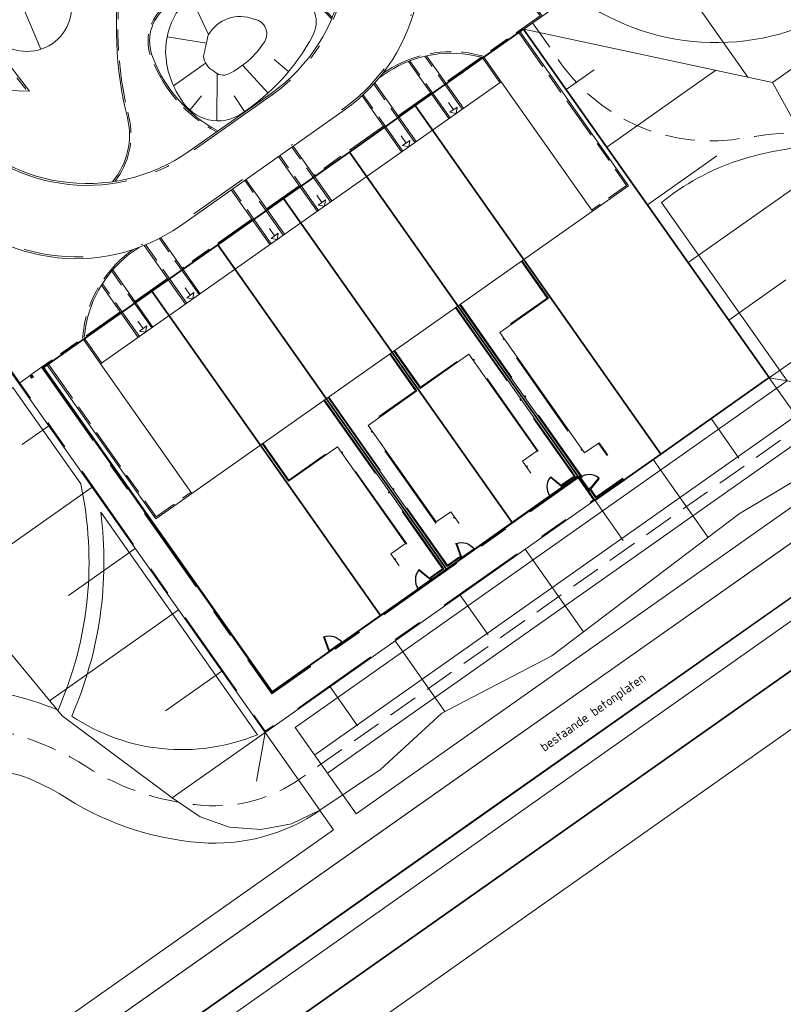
# Model space of a CAD drawing. Header units: metres. Extents: x 150385 to 171486, y 478588 to 485023.
# Tile 159 of 256: x 151280 to 151331, y 483848 to 483914. Entities that reach past the tile are written whole.
import ezdxf
from ezdxf.lldxf.tags import DXFTag

# ---------------------------------------------------------------- set-up
doc = ezdxf.new("R2010")
doc.units = ezdxf.units.M
for name, pattern in [('ACAD_ISO10W100', [18, 12, -3, 0, -3]), ('Dash', [6.35, 3.175, -3.175]), ('KAD', [12, 5, -1, 2, -1, 2, -1]), ('Stippelfijn', [3, 2, -1]), ('VH-GELEIDEBAND', [6, 2, -2, 0, -2]), ('VH-OPSLUITBAND_100X200', [16, 8, -2, 4, -2]), ('VH-OPSLUITBAND_120X250', [26, 16, -4, 2, -4]), ('VH-OPSLUITBAND_60X200', [12, 6, -2, 2, -2])]:
    doc.linetypes.add(name, pattern=pattern)
for name, color, linetype, lineweight in [('B-ME-VH-VERHARDING_GESLOTEN-G', 7, 'Continuous', 0), ('B-WE-VH-VERHARDING_BEDRIJFSVLOERPLAAT_BETON-T25', 7, 'Continuous', 18), ('N-PV-OG-BEBOUWING_ENTREE-S', 7, 'Continuous', 18), ('N-PV-OG-KADASTRAAL_BEBOUWING-G', 7, 'Continuous', 35), ('N-WE-IE-MEUBILAIR_WEGMEUBILAIR_PAAL_OBJECT-S', 7, 'Continuous', 25), ('N-WE-IE-TERREINAFSCHEIDING_POORT-S', 5, 'Continuous', 25), ('N-WE-VH-KANTOPSLUITING_ACHTERKANTBAND-G', 7, 'Continuous', 5), ('N-WE-VH-KANTOPSLUITING_ACHTERKANTBAND-TERRAS-G', 7, 'Continuous', 5), ('N-WE-VH-KANTOPSLUITING_GELEIDEBAND-ANTRACIET_40_120X250-G', 7, 'VH-GELEIDEBAND', 35), ('N-WE-VH-KANTOPSLUITING_OPSLUITBAND-ANTRACIET_100X200-G', 7, 'VH-OPSLUITBAND_100X200', 35), ('N-WE-VH-KANTOPSLUITING_OPSLUITBAND-ANTRACIET_120X250-G', 7, 'VH-OPSLUITBAND_120X250', 35), ('N-WE-VH-KANTOPSLUITING_OPSLUITBAND-ANTRACIET_60X200-G', 7, 'ACAD_ISO10W100', 35), ('N-WE-VH-KANTOPSLUITING_OPSLUITBAND_60X200-G', 7, 'VH-OPSLUITBAND_60X200', 35), ('N-WE-VH-MATERIAALGRENS-G', 7, 'Continuous', 9), ('N-XX-KG-GRENS_PERCEEL-G', 252, 'KAD', 15), ('TOP-L-topo objecten vlak', 7, 'Continuous', 0)]:
    doc.layers.add(name, color=color, linetype=linetype, lineweight=lineweight)
for name, color, linetype, lineweight, true_color in [('B-WE-KG-GRENS_PERCEEL-GV', 150, 'KG-PERCEEL', 30, 0x007fff), ('N-GV-GR-ERFAFSCHEIDING_RASTERHEKWERK_HEDERA-G', 7, 'GR-HAAG1', 35, 0x3c602f), ('N-GV-GR-WANDELROUTE-G', 7, 'Stippelfijn', 50, 0xd2a62d), ('N-GV-GW-TALUDARCERING-G', 7, 'Continuous', 15, 0x738c74), ('N-WA-GW-TALUDARCERING_KORT-G', 7, 'Continuous', 15, 0x898989), ('N-WE-GW-GRONDWERKLIJN-G', 7, 'Continuous', 30, 0x4d4d4d)]:
    doc.layers.add(name, color=color, linetype=linetype, lineweight=lineweight, true_color=true_color)
doc.styles.add('NLCS-ISO-ANNOTATIEF-T25', font='NLCS-ISO.ttf', dxfattribs={"height": 2.5})
doc.styles.get("Standard").update_dxf_attribs({"font": 'NLCS-ISO.ttf'})
doc.linetypes.add('GR-HAAG1', pattern='A,6,[176,NLCS.SHX,S=0.125,R=0,X=0,Y=0],-2', length=8)
tags = doc.linetypes.add('KG-PERCEEL', pattern='A,5.5,-2,["P",Standard,S=1.8,R=0,X=-0.5,Y=-0.9],-2,5.5,-2,[5,NLCS.shx,S=0.75,R=0,X=0,Y=0],-2', length=19).pattern_tags.tags
tags[6] = DXFTag(74, 10)

# ---------------------------------------------------------------- blocks, each defined once
blk = doc.blocks.new('A$C89842213')
at = {"color": 251, "linetype": 'Dash', "true_color": 0x636466}
for p, q in [((1.057, 0.082), (0.819, 0.97)), ((0.858, 0.981), (1.096, 0.092))]:
    blk.add_line(p, q, dxfattribs=at)
at = {"color": 251, "true_color": 0x636466}
for p, q in [((0.09, 0.02), (1.01, 0.02)), ((1.01, -0.02), (0.09, -0.02))]:
    blk.add_line(p, q, dxfattribs=at)
for points in [[(0.809, 1.009), (0.819, 0.97), (0.858, 0.981), (0.847, 1.019)], [(0.05, -0.02), (0.09, -0.02), (0.09, 0.02), (0.05, 0.02)], [(1.01, -0.02), (1.05, -0.02), (1.05, 0.02), (1.01, 0.02)], [(1.057, 0.082), (1.068, 0.043), (1.106, 0.053), (1.096, 0.092)]]:
    blk.add_lwpolyline(points, close=True, dxfattribs=at)
for centre in [(0, 0), (1.1, 0)]:
    blk.add_circle(centre, 0.03, dxfattribs=at)
blk.add_arc((1.096, 0.003), 1.046, 105.9562, 179.06766, dxfattribs=at)

msp = doc.modelspace()

# ---------------------------------------------------------------- hatches: boundary and pattern name
at = {"layer": 'N-WE-IE-MEUBILAIR_WEGMEUBILAIR_PAAL_OBJECT-S', "lineweight": 5}
h = msp.add_hatch(color=7, dxfattribs=at)
h.dxf.hatch_style = 1
h.paths.add_polyline_path([(151280.645, 483889.895), (151280.562, 483890.013), (151280.684, 483890.1), (151280.768, 483889.981)])

# ---------------------------------------------------------------- linework, layer by layer
at = {"layer": 'B-ME-VH-VERHARDING_GESLOTEN-G', "color": 7, "lineweight": 5}
msp.add_lwpolyline([(151477.19, 483977.687), (151475.356, 483976.394), (151435.003, 483947.992), (151394.558, 483919.548), (151352.481, 483889.879), (151312.464, 483861.757), (151271.558, 483832.942), (151247.293, 483815.827), (151240.998, 483811.397), (151237.741, 483809.105), (151236.041, 483811.473), (151244.268, 483817.301), (151270.47, 483835.82), (151310.859, 483864.261), (151350.847, 483892.387), (151392.788, 483921.94), (151433.529, 483950.592), (151475.406, 483980.092), (151475.466, 483980.134)], close=True, dxfattribs=at)
at = {"layer": 'B-WE-KG-GRENS_PERCEEL-GV', "flags": 128}
for points in [[(151023.58, 483949.937), (151031.081, 483939.394), (151070.93, 483883.39), (151117.106, 483820.038), (151176.209, 483863.284), (151187.951, 483871.876), (151235.828, 483802.847), (151484.738, 483978.189), (151467.811, 484002.217), (151466.421, 484004.119), (151464.967, 484005.971), (151463.449, 484007.772), (151461.871, 484009.52), (151460.232, 484011.212), (151458.537, 484012.847), (151456.786, 484014.422), (151454.982, 484015.936), (151453.126, 484017.387), (151451.222, 484018.773), (151449.271, 484020.092), (151447.276, 484021.343), (151445.239, 484022.525), (151443.162, 484023.636), (151472.167, 484107.165), (151472.536, 484108.289), (151472.867, 484109.425), (151473.159, 484110.571), (151473.413, 484111.727), (151473.627, 484112.89), (151473.802, 484114.06), (151473.937, 484115.236), (151474.032, 484116.415), (151474.088, 484117.597), (151474.103, 484118.78), (151474.079, 484119.963), (151474.014, 484121.144), (151473.91, 484122.323), (151473.766, 484123.497), (151473.582, 484124.666), (151473.359, 484125.828), (151473.096, 484126.981), (151472.795, 484128.125), (151472.456, 484129.259), (151472.078, 484130.38), (151476.375, 484131.477), (151508.707, 484224.586), (151505.566, 484229.043), (151433.516, 484180.38), (151428.274, 484188.181), (151422.821, 484196.282), (151417.361, 484204.379), (151411.896, 484212.471), (151410.351, 484214.754), (151394.477, 484203.885), (151313.658, 484148.55), (151216.966, 484082.346), (151144.402, 484032.662), (151120.273, 484016.141)], [(151023.58, 483949.937), (151070.93, 483883.39), (151117.106, 483820.038), (151187.951, 483871.876), (151235.828, 483802.847), (151484.738, 483978.189), (151467.811, 484002.217), (151466.421, 484004.119), (151464.967, 484005.971), (151463.449, 484007.772), (151461.871, 484009.52), (151460.232, 484011.212), (151458.537, 484012.847), (151456.786, 484014.422), (151454.982, 484015.936), (151453.126, 484017.387), (151451.222, 484018.773), (151449.271, 484020.092), (151447.276, 484021.343), (151445.239, 484022.525), (151443.162, 484023.636), (151472.167, 484107.165), (151472.536, 484108.289), (151472.867, 484109.425), (151473.159, 484110.571), (151473.413, 484111.727), (151473.627, 484112.89), (151473.802, 484114.06), (151473.937, 484115.236), (151474.032, 484116.415), (151474.088, 484117.597), (151474.103, 484118.78), (151474.079, 484119.963), (151474.014, 484121.144), (151473.91, 484122.323), (151473.766, 484123.497), (151473.582, 484124.666), (151473.359, 484125.828), (151473.096, 484126.981), (151472.795, 484128.125), (151472.456, 484129.259), (151472.078, 484130.38), (151476.375, 484131.477), (151508.707, 484224.586), (151505.566, 484229.043), (151433.516, 484180.38), (151428.274, 484188.181), (151422.821, 484196.282), (151417.361, 484204.379), (151411.896, 484212.471), (151410.351, 484214.754), (151394.477, 484203.885), (151313.658, 484148.55), (151216.966, 484082.346), (151120.273, 484016.141)], [(151023.58, 483949.937), (151031.081, 483939.394), (151070.93, 483883.39), (151117.106, 483820.038), (151176.209, 483863.284), (151187.951, 483871.876), (151235.828, 483802.847), (151484.738, 483978.189), (151467.811, 484002.217), (151466.421, 484004.119), (151464.967, 484005.971), (151463.449, 484007.772), (151461.871, 484009.52), (151460.232, 484011.212), (151458.537, 484012.847), (151456.786, 484014.422), (151454.982, 484015.936), (151453.126, 484017.387), (151451.222, 484018.773), (151449.271, 484020.092), (151447.276, 484021.343), (151445.239, 484022.525), (151443.162, 484023.636), (151472.167, 484107.165), (151472.536, 484108.289), (151472.867, 484109.425), (151473.159, 484110.571), (151473.413, 484111.727), (151473.627, 484112.89), (151473.802, 484114.06), (151473.937, 484115.236), (151474.032, 484116.415), (151474.088, 484117.597), (151474.103, 484118.78), (151474.079, 484119.963), (151474.014, 484121.144), (151473.91, 484122.323), (151473.766, 484123.497), (151473.582, 484124.666), (151473.359, 484125.828), (151473.096, 484126.981), (151472.795, 484128.125), (151472.456, 484129.259), (151472.078, 484130.38), (151476.375, 484131.477), (151508.707, 484224.586), (151505.566, 484229.043), (151433.516, 484180.38), (151428.274, 484188.181), (151422.821, 484196.282), (151417.361, 484204.379), (151411.896, 484212.471), (151410.351, 484214.754), (151394.477, 484203.885), (151313.658, 484148.55), (151216.966, 484082.346), (151144.402, 484032.662), (151120.273, 484016.141)], [(151023.58, 483949.937), (151031.081, 483939.394), (151070.93, 483883.39), (151117.106, 483820.038), (151176.209, 483863.284), (151187.951, 483871.876), (151235.828, 483802.847), (151484.738, 483978.189), (151467.811, 484002.217), (151466.421, 484004.119), (151464.967, 484005.971), (151463.449, 484007.772), (151461.871, 484009.52), (151460.232, 484011.212), (151458.537, 484012.847), (151456.786, 484014.422), (151454.982, 484015.936), (151453.126, 484017.387), (151451.222, 484018.773), (151449.271, 484020.092), (151447.276, 484021.343), (151445.239, 484022.525), (151443.162, 484023.636), (151472.167, 484107.165), (151472.536, 484108.289), (151472.867, 484109.425), (151473.159, 484110.571), (151473.413, 484111.727), (151473.627, 484112.89), (151473.802, 484114.06), (151473.937, 484115.236), (151474.032, 484116.415), (151474.088, 484117.597), (151474.103, 484118.78), (151474.079, 484119.963), (151474.014, 484121.144), (151473.91, 484122.323), (151473.766, 484123.497), (151473.582, 484124.666), (151473.359, 484125.828), (151473.096, 484126.981), (151472.795, 484128.125), (151472.456, 484129.259), (151472.078, 484130.38), (151476.375, 484131.477), (151508.707, 484224.586), (151505.566, 484229.043), (151433.516, 484180.38), (151428.274, 484188.181), (151422.821, 484196.282), (151417.361, 484204.379), (151411.896, 484212.471), (151410.351, 484214.754), (151394.477, 484203.885), (151313.658, 484148.55), (151216.966, 484082.346), (151144.402, 484032.662), (151120.273, 484016.141)], [(151023.58, 483949.937), (151070.93, 483883.39), (151117.106, 483820.038), (151187.951, 483871.876), (151235.828, 483802.847), (151484.738, 483978.189), (151467.811, 484002.217), (151466.421, 484004.119), (151464.967, 484005.971), (151463.449, 484007.772), (151461.871, 484009.52), (151460.232, 484011.212), (151458.537, 484012.847), (151456.786, 484014.422), (151454.982, 484015.936), (151453.126, 484017.387), (151451.222, 484018.773), (151449.271, 484020.092), (151447.276, 484021.343), (151445.239, 484022.525), (151443.162, 484023.636), (151472.167, 484107.165), (151472.536, 484108.289), (151472.867, 484109.425), (151473.159, 484110.571), (151473.413, 484111.727), (151473.627, 484112.89), (151473.802, 484114.06), (151473.937, 484115.236), (151474.032, 484116.415), (151474.088, 484117.597), (151474.103, 484118.78), (151474.079, 484119.963), (151474.014, 484121.144), (151473.91, 484122.323), (151473.766, 484123.497), (151473.582, 484124.666), (151473.359, 484125.828), (151473.096, 484126.981), (151472.795, 484128.125), (151472.456, 484129.259), (151472.078, 484130.38), (151476.375, 484131.477), (151508.707, 484224.586), (151505.566, 484229.043), (151433.516, 484180.38), (151428.274, 484188.181), (151422.821, 484196.282), (151417.361, 484204.379), (151411.896, 484212.471), (151410.351, 484214.754), (151394.477, 484203.885), (151313.658, 484148.55), (151216.966, 484082.346), (151120.273, 484016.141)], [(151762.502, 484173.857), (151484.738, 483978.189), (151235.828, 483802.847), (151166.849, 483754.255), (151170.035, 483749.705), (151175.95, 483740.595), (151178.105, 483737.24), (151181.745, 483731.94), (151253.25, 483635.98), (151316.71, 483553.08), (151907.361, 483968.296), (151926.454, 483981.718), (151781.584, 484187.298)], [(151762.502, 484173.857), (151484.738, 483978.189), (151235.828, 483802.847), (151166.849, 483754.255), (151170.035, 483749.705), (151175.95, 483740.595), (151178.105, 483737.24), (151181.745, 483731.94), (151253.25, 483635.98), (151316.71, 483553.08), (151907.361, 483968.296), (151926.454, 483981.718), (151781.584, 484187.298)], [(151762.502, 484173.857), (151484.738, 483978.189), (151235.828, 483802.847), (151166.849, 483754.255), (151170.035, 483749.705), (151175.95, 483740.595), (151178.105, 483737.24), (151181.745, 483731.94), (151253.25, 483635.98), (151316.71, 483553.08), (151907.361, 483968.296), (151926.454, 483981.718), (151781.584, 484187.298)], [(151762.502, 484173.857), (151484.738, 483978.189), (151235.828, 483802.847), (151166.849, 483754.255), (151170.035, 483749.705), (151175.95, 483740.595), (151178.105, 483737.24), (151181.745, 483731.94), (151253.25, 483635.98), (151316.71, 483553.08), (151907.361, 483968.296), (151926.454, 483981.718), (151781.584, 484187.298)], [(151762.502, 484173.857), (151484.738, 483978.189), (151235.828, 483802.847), (151166.849, 483754.255), (151170.035, 483749.705), (151175.95, 483740.595), (151178.105, 483737.24), (151181.745, 483731.94), (151253.25, 483635.98), (151316.71, 483553.08), (151907.361, 483968.296), (151926.454, 483981.718), (151781.584, 484187.298)], [(151281.445, 483890.615), (151288.716, 483895.74), (151293.13, 483898.851), (151297.548, 483901.962), (151301.961, 483905.07), (151306.377, 483908.185), (151313.65, 483913.306), (151330.124, 483889.94), (151322.857, 483884.804), (151318.436, 483881.695), (151317.291, 483883.329), (151312.874, 483880.217), (151308.466, 483877.105), (151304.048, 483873.997), (151296.774, 483868.871)], [(151281.445, 483890.615), (151288.716, 483895.74), (151293.13, 483898.851), (151297.548, 483901.962), (151301.961, 483905.07), (151306.377, 483908.185), (151313.65, 483913.306), (151330.124, 483889.94), (151322.857, 483884.804), (151318.436, 483881.695), (151317.291, 483883.329), (151312.874, 483880.217), (151308.466, 483877.105), (151304.048, 483873.997), (151296.774, 483868.871)], [(151281.445, 483890.615), (151288.716, 483895.74), (151293.13, 483898.851), (151297.548, 483901.962), (151301.961, 483905.07), (151306.377, 483908.185), (151313.65, 483913.306), (151330.124, 483889.94), (151322.857, 483884.804), (151318.436, 483881.695), (151317.291, 483883.329), (151312.874, 483880.217), (151308.466, 483877.105), (151304.048, 483873.997), (151296.774, 483868.871)], [(151281.445, 483890.615), (151288.716, 483895.74), (151293.13, 483898.851), (151297.548, 483901.962), (151301.961, 483905.07), (151306.377, 483908.185), (151313.65, 483913.306), (151330.124, 483889.94), (151322.857, 483884.804), (151318.436, 483881.695), (151317.291, 483883.329), (151312.874, 483880.217), (151308.466, 483877.105), (151304.048, 483873.997), (151296.774, 483868.871)], [(151281.445, 483890.615), (151288.716, 483895.74), (151293.13, 483898.851), (151297.548, 483901.962), (151301.961, 483905.07), (151306.377, 483908.185), (151313.65, 483913.306), (151330.124, 483889.94), (151322.857, 483884.804), (151318.436, 483881.695), (151317.291, 483883.329), (151312.874, 483880.217), (151308.466, 483877.105), (151304.048, 483873.997), (151296.774, 483868.871)], [(151322.857, 483884.804), (151330.124, 483889.94), (151313.65, 483913.306), (151306.377, 483908.185)], [(151322.857, 483884.804), (151330.124, 483889.94), (151313.65, 483913.306), (151306.377, 483908.185)], [(151322.857, 483884.804), (151330.124, 483889.94), (151313.65, 483913.306), (151306.377, 483908.185)], [(151322.857, 483884.804), (151330.124, 483889.94), (151313.65, 483913.306), (151306.377, 483908.185)], [(151322.857, 483884.804), (151330.124, 483889.94), (151313.65, 483913.306), (151306.377, 483908.185)], [(151322.857, 483884.804), (151306.377, 483908.185), (151301.961, 483905.07), (151317.291, 483883.329), (151318.436, 483881.695)], [(151322.857, 483884.804), (151306.377, 483908.185), (151301.961, 483905.07), (151317.291, 483883.329), (151318.436, 483881.695)], [(151322.857, 483884.804), (151306.377, 483908.185), (151301.961, 483905.07), (151317.291, 483883.329), (151318.436, 483881.695)], [(151322.857, 483884.804), (151306.377, 483908.185), (151301.961, 483905.07), (151317.291, 483883.329), (151318.436, 483881.695)], [(151322.857, 483884.804), (151306.377, 483908.185), (151301.961, 483905.07), (151317.291, 483883.329), (151318.436, 483881.695)], [(151301.961, 483905.07), (151297.548, 483901.962), (151312.874, 483880.217), (151317.291, 483883.329)], [(151301.961, 483905.07), (151297.548, 483901.962), (151312.874, 483880.217), (151317.291, 483883.329)], [(151301.961, 483905.07), (151297.548, 483901.962), (151312.874, 483880.217), (151317.291, 483883.329)], [(151301.961, 483905.07), (151297.548, 483901.962), (151312.874, 483880.217), (151317.291, 483883.329)], [(151301.961, 483905.07), (151297.548, 483901.962), (151312.874, 483880.217), (151317.291, 483883.329)], [(151297.548, 483901.962), (151293.13, 483898.851), (151308.466, 483877.105), (151312.874, 483880.217)], [(151297.548, 483901.962), (151293.13, 483898.851), (151308.466, 483877.105), (151312.874, 483880.217)], [(151297.548, 483901.962), (151293.13, 483898.851), (151308.466, 483877.105), (151312.874, 483880.217)], [(151297.548, 483901.962), (151293.13, 483898.851), (151308.466, 483877.105), (151312.874, 483880.217)], [(151297.548, 483901.962), (151293.13, 483898.851), (151308.466, 483877.105), (151312.874, 483880.217)], [(151308.466, 483877.105), (151293.13, 483898.851), (151288.716, 483895.74), (151304.048, 483873.997)], [(151308.466, 483877.105), (151293.13, 483898.851), (151288.716, 483895.74), (151304.048, 483873.997)], [(151308.466, 483877.105), (151293.13, 483898.851), (151288.716, 483895.74), (151304.048, 483873.997)], [(151308.466, 483877.105), (151293.13, 483898.851), (151288.716, 483895.74), (151304.048, 483873.997)], [(151308.466, 483877.105), (151293.13, 483898.851), (151288.716, 483895.74), (151304.048, 483873.997)], [(151288.716, 483895.74), (151281.445, 483890.615), (151296.774, 483868.871), (151304.048, 483873.997)], [(151288.716, 483895.74), (151281.445, 483890.615), (151296.774, 483868.871), (151304.048, 483873.997)], [(151288.716, 483895.74), (151281.445, 483890.615), (151296.774, 483868.871), (151304.048, 483873.997)], [(151288.716, 483895.74), (151281.445, 483890.615), (151296.774, 483868.871), (151304.048, 483873.997)], [(151288.716, 483895.74), (151281.445, 483890.615), (151296.774, 483868.871), (151304.048, 483873.997)]]:
    msp.add_lwpolyline(points, close=True, dxfattribs=at)
at = {"layer": 'N-GV-GR-ERFAFSCHEIDING_RASTERHEKWERK_HEDERA-G', "color": 7, "lineweight": 5, "ltscale": 0.5, "flags": 128}
for points in [[(151325.309, 483886.531), (151330.128, 483889.936), (151320.933, 483902.984)], [(151321.705, 483886.438), (151313.658, 483897.857)], [(151309.244, 483894.747), (151317.291, 483883.327)], [(151304.83, 483891.636), (151311.725, 483881.852)], [(151300.415, 483888.525), (151308.462, 483877.106)], [(151296.001, 483885.415), (151302.896, 483875.63)], [(151316.31, 483882.636), (151317.291, 483883.327)], [(151320.405, 483883.075), (151318.439, 483881.698)], [(151288.726, 483880.288), (151296.774, 483868.869), (151300.615, 483871.576)], [(151307.481, 483876.415), (151309.443, 483877.798)]]:
    msp.add_lwpolyline(points, dxfattribs=at)
at = {"layer": 'N-GV-GR-WANDELROUTE-G', "color": 7, "lineweight": 5, "flags": 128}
for points in [[(151197.24, 483878.701), (151197.581, 483878.217, 0.119257), (151199.349, 483876.668, 0.248415), (151216.868, 483876.752, -0.414426), (151235.444, 483871.375, 0.423823), (151263.314, 483863.22, -0.294129), (151283.816, 483864.181, 0.13088), (151292.142, 483861.252, 0.174715), (151298.682, 483863.047), (151334.232, 483888.099, 0.310297), (151338.136, 483900.7, -0.36681), (151348.087, 483921.052, 0.164931), (151363.059, 483934.9, 0.109145), (151364.7, 483942.289, -0.380096), (151374.054, 483952.791, 0.181244), (151402.269, 483967.312, 0.399209), (151397.632, 483986.041, -0.090785), (151381.546, 484005.349, -0.393935), (151387.148, 484023.175, 0.278291), (151395.709, 484035.38, 0.045668), (151396.029, 484040.778, -0.380507), (151401.63, 484048.428, 0.233724), (151436.629, 484067.424, 0.066663), (151439.086, 484072.131), (151441.895, 484079.871, 0.06975), (151443.046, 484085.303), (151443.614, 484093.462, -0.190469), (151449.403, 484110.753, -0.085928), (151452.818, 484113.978), (151454.457, 484115.186)], [(151314.255, 483913.729), (151315.727, 483911.64, 0.311841), (151328.586, 483906.042, -0.045963), (151337.665, 483906.534)]]:
    msp.add_lwpolyline(points, format="xyb", dxfattribs=at)
at = {"layer": 'N-GV-GW-TALUDARCERING-G', "color": 7, "lineweight": 5}
for p, q in [((151278.744, 483917.914), (151281.267, 483911.966)), ((151291.398, 483915.355), (151292.513, 483912.957)), ((151289.728, 483912.792), (151292.365, 483912.365)), ((151290.167, 483909.502), (151292.313, 483911.039)), ((151296.505, 483909.025), (151294.823, 483910.876)), ((151297.887, 483910.469), (151296.926, 483911.269)), ((151293.072, 483907.164), (151293.094, 483910.329)), ((151291.269, 483907.877), (151292.037, 483908.84)), ((151294.936, 483907.788), (151294.223, 483908.833))]:
    msp.add_line(p, q, dxfattribs=at)
at = {"layer": 'N-PV-OG-BEBOUWING_ENTREE-S', "color": 7, "lineweight": 5}
for p, q in [((151308.948, 483907.909), (151308.602, 483908.4)), ((151309.193, 483908.082), (151309.12, 483907.664)), ((151309.12, 483907.664), (151308.702, 483907.737)), ((151305.776, 483905.674), (151305.43, 483906.165)), ((151305.949, 483905.429), (151305.531, 483905.502)), ((151306.021, 483905.847), (151305.949, 483905.429)), ((151300.119, 483901.688), (151299.774, 483902.179)), ((151300.292, 483901.443), (151299.874, 483901.515)), ((151300.365, 483901.861), (151300.292, 483901.443)), ((151296.948, 483899.453), (151296.602, 483899.944)), ((151297.193, 483899.626), (151297.121, 483899.208)), ((151297.121, 483899.208), (151296.703, 483899.28)), ((151291.291, 483895.467), (151290.946, 483895.957)), ((151291.537, 483895.64), (151291.464, 483895.222)), ((151291.464, 483895.222), (151291.046, 483895.294)), ((151288.12, 483893.232), (151287.774, 483893.722)), ((151288.293, 483892.987), (151287.874, 483893.059)), ((151288.365, 483893.405), (151288.293, 483892.987))]:
    msp.add_line(p, q, dxfattribs=at)
at = {"layer": 'N-PV-OG-BEBOUWING_ENTREE-S', "color": 7, "lineweight": 5, "flags": 128}
for points in [[(151308.702, 483907.737), (151309.193, 483908.082)], [(151305.531, 483905.502), (151306.021, 483905.847)], [(151300.365, 483901.861), (151299.874, 483901.515)], [(151297.193, 483899.626), (151296.703, 483899.28)], [(151291.046, 483895.294), (151291.537, 483895.64)], [(151287.874, 483893.059), (151288.365, 483893.405)]]:
    msp.add_lwpolyline(points, dxfattribs=at)
at = {"layer": 'N-PV-OG-KADASTRAAL_BEBOUWING-G', "color": 7, "lineweight": 5}
msp.add_lwpolyline([(151285.276, 483890.861), (151291.399, 483882.172), (151318.26, 483901.1), (151312.136, 483909.79)], close=True, dxfattribs=at)
at = {"layer": 'N-WA-GW-TALUDARCERING_KORT-G', "color": 7, "lineweight": 5}
for p, q in [((151322.187, 483919.319), (151328.687, 483910.095)), ((151316.508, 483909.267), (151318.377, 483910.584)), ((151319.232, 483905.4), (151326.545, 483910.553)), ((151321.956, 483901.534), (151326.605, 483904.81)), ((151324.68, 483897.668), (151333.469, 483903.861)), ((151327.404, 483893.802), (151331.241, 483896.506)), ((151330.128, 483889.936), (151336.695, 483894.563)), ((151330.128, 483889.936), (151333.674, 483889.321)), ((151330.128, 483889.936), (151334.054, 483884.365)), ((151326.232, 483887.19), (151328.095, 483884.546)), ((151281.802, 483886.714), (151280.01, 483885.452)), ((151322.335, 483884.444), (151326.022, 483879.213)), ((151284.702, 483882.599), (151277.534, 483877.549)), ((151318.439, 483881.698), (151320.331, 483879.013)), ((151287.602, 483878.484), (151283.113, 483875.321)), ((151313.75, 483878.438), (151317.655, 483872.898)), ((151309.388, 483875.363), (151311.265, 483872.7)), ((151290.502, 483874.369), (151281.853, 483868.274)), ((151305.026, 483872.288), (151308.372, 483867.541)), ((151293.401, 483870.253), (151289.617, 483867.587)), ((151300.663, 483869.213), (151302.514, 483866.587)), ((151296.301, 483866.138), (151290.078, 483861.753)), ((151296.301, 483866.138), (151295.738, 483862.885)), ((151296.301, 483866.138), (151299.971, 483860.932))]:
    msp.add_line(p, q, dxfattribs=at)
msp.add_polyline3d([(151330.333, 483909.743, 0), (151313.659, 483913.31, 0)], dxfattribs=at)
at = {"layer": 'N-WE-GW-GRONDWERKLIJN-G', "color": 7, "lineweight": 5, "flags": 128}
msp.add_lwpolyline([(151263.011, 483931.249, -0.225842), (151264.542, 483930.467), (151277.954, 483912.991, 0.791715), (151283.279, 483915.389, 0.049523), (151280.73, 483923.912, 0.109593), (151272.767, 483935.356, -0.014427), (151271.734, 483936.364, 0.517541), (151257.913, 483934.234, 0.548184), (151259.647, 483931.342)], format="xyb", close=True, dxfattribs=at)
for points in [[(151339.242, 483931.338), (151313.659, 483913.31), (151330.128, 483889.936), (151318.439, 483881.698), (151318.418, 483881.728), (151296.301, 483866.138), (151278.903, 483890.83), (151255, 483873.986), (151218.009, 483926.475)], [(151336.257, 483913.887), (151330.333, 483909.743), (151333.254, 483904.484)], [(151333.77, 483884.173), (151328.107, 483880.797), (151315.541, 483871.292), (151308.166, 483867.434), (151304.048, 483863.671), (151299.971, 483860.932), (151298.081, 483860.023), (151296.02, 483859.634), (151293.929, 483859.791), (151291.949, 483860.484), (151290.078, 483861.753), (151282.695, 483867.262), (151277.161, 483873.919)]]:
    msp.add_lwpolyline(points, dxfattribs=at)
for points in [[(151294.742, 483907.658, 0.124324), (151299.497, 483912.853, 0.417745), (151298.662, 483915.573, 0.375461), (151290.346, 483914.378, 0.141783), (151289.635, 483911.756, 0.144951), (151290.682, 483908.603, 0.439348), (151294.742, 483907.658)], [(151292.179, 483911.51, 0.263365), (151292.866, 483910.495, 0.315199), (151293.87, 483910.312, 0.127906), (151296.21, 483912.373, 0.578499), (151295.555, 483913.978, 0.376298), (151292.49, 483912.916, 0.004161), (151292.179, 483911.51)]]:
    msp.add_lwpolyline(points, format="xyb", dxfattribs=at)
at = {"layer": 'N-WE-IE-MEUBILAIR_WEGMEUBILAIR_PAAL_OBJECT-S', "color": 7, "lineweight": 5}
msp.add_lwpolyline([(151280.645, 483889.895), (151280.562, 483890.013), (151280.684, 483890.1), (151280.768, 483889.981)], close=True, dxfattribs=at)
at = {"layer": 'N-WE-VH-KANTOPSLUITING_ACHTERKANTBAND-G', "color": 7, "lineweight": 5, "flags": 128}
for points in [[(151218.501, 483978.659), (151249.979, 483933.988), (151274.025, 483902.66, 0.402322), (151290.621, 483900.133), (151301.611, 483907.878, 0.402279), (151304.814, 483924.355), (151289.764, 483947.683, -0.402279), (151290.525, 483951.599), (151292.407, 483952.925, -0.414214), (151293.076, 483952.809), (151295.679, 483949.114), (151314.758, 483962.559), (151312.154, 483966.254, -0.414271), (151312.27, 483966.922), (151313.006, 483967.441, -0.414156), (151313.675, 483967.325), (151316.278, 483963.63), (151331.27, 483974.195), (151328.666, 483977.89, -0.413956), (151328.782, 483978.558), (151328.863, 483978.615, 0.220062), (151332.692, 483985.245)], [(151221.6, 483980.754), (151228.448, 483971.036), (151235.123, 483970.851), (151253.991, 483944.077), (151247.314, 483944.262), (151252.992, 483936.204), (151256.944, 483931.056), (151263.835, 483930.865), (151280.497, 483909.154), (151273.608, 483909.345), (151274.946, 483907.603, 0.402321), (151291.213, 483905.125), (151296.711, 483909, 0.402279), (151299.85, 483925.151), (151298.649, 483927.012), (151292.167, 483927.192), (151281.494, 483943.734), (151287.977, 483943.554), (151286.825, 483945.34), (151276.303, 483960.272), (151269.619, 483960.457), (151254.347, 483982.129)], [(151286.077, 483903.08, 0.238422), (151287.067, 483907.389, -0.101009), (151286.657, 483917.419, -0.553775), (151293.061, 483920.119, 0.234079), (151301.747, 483918.782)], [(151300.74, 483914.032, 0.409015), (151289.695, 483914.809, 0.34311), (151288.792, 483911.364, 0.178397), (151293.098, 483906.508, 0.178397)], [(151303.933, 483910.017, -0.204591), (151309.929, 483911.616), (151310.813, 483911.426)], [(151287.851, 483898.675, 0.205559), (151284.3, 483893.554), (151284.18, 483892.66)]]:
    msp.add_lwpolyline(points, format="xyb", dxfattribs=at)
for points in [[(151308.459, 483909.645), (151314.893, 483914.179), (151311.136, 483919.51)], [(151313.412, 483913.135), (151320.688, 483902.811), (151318.26, 483901.1)], [(151309.611, 483908.01), (151307.138, 483911.519)], [(151312.055, 483909.732), (151310.903, 483911.367)], [(151308.63, 483907.319), (151305.927, 483911.154)], [(151306.439, 483905.775), (151303.667, 483909.709)], [(151305.458, 483905.084), (151302.81, 483908.842)], [(151305.287, 483907.41), (151307.478, 483908.953)], [(151299.631, 483903.423), (151304.306, 483906.718)], [(151300.783, 483901.789), (151298.191, 483905.467)], [(151299.802, 483901.097), (151297.21, 483904.776)], [(151297.611, 483899.554), (151295.019, 483903.232)], [(151296.63, 483898.862), (151294.038, 483902.541)], [(151296.459, 483901.188), (151298.65, 483902.732)], [(151290.802, 483897.202), (151295.478, 483900.497)], [(151291.955, 483895.567), (151289.306, 483899.326)], [(151290.974, 483894.876), (151288.201, 483898.811)], [(151288.783, 483893.332), (151286.082, 483897.165)], [(151287.631, 483894.967), (151289.822, 483896.511)], [(151287.802, 483892.641), (151285.331, 483896.148)], [(151281.419, 483890.589), (151286.65, 483894.276)], [(151285.358, 483890.919), (151284.206, 483892.553)], [(151279.197, 483891.037), (151278.903, 483890.83), (151296.301, 483866.138), (151318.418, 483881.728), (151317.312, 483883.298), (151296.765, 483868.813), (151281.361, 483890.671)], [(151281.696, 483890.785), (151288.972, 483880.461), (151291.399, 483882.172)]]:
    msp.add_lwpolyline(points, dxfattribs=at)
at = {"layer": 'N-WE-VH-KANTOPSLUITING_ACHTERKANTBAND-TERRAS-G', "color": 7, "lineweight": 5, "flags": 128}
for points in [[(151319.302, 483884.745), (151318.715, 483885.579), (151317.734, 483884.887), (151312.042, 483892.963), (151315.311, 483895.266), (151313.548, 483897.768)], [(151309.13, 483894.667), (151317.117, 483883.328), (151316.3, 483882.752), (151316.357, 483882.671)], [(151309.357, 483894.827), (151317.487, 483883.295), (151317.322, 483883.179)], [(151314.127, 483883.545), (151313.568, 483884.339), (151314.549, 483885.03), (151309.983, 483891.512), (151306.714, 483889.208), (151304.951, 483891.709)], [(151309.322, 483880.159), (151308.762, 483880.952), (151307.781, 483880.261), (151303.213, 483886.741), (151306.482, 483889.045), (151304.719, 483891.546)], [(151300.302, 483888.445), (151308.289, 483877.107), (151307.471, 483876.531), (151307.529, 483876.449)], [(151300.529, 483888.605), (151308.52, 483877.27), (151309.337, 483877.846), (151309.395, 483877.764)], [(151305.298, 483877.323), (151304.739, 483878.117), (151305.72, 483878.808), (151301.154, 483885.29), (151297.885, 483882.987), (151296.122, 483885.488)], [(151317.958, 483882.379), (151318.074, 483882.46), (151318.5, 483881.855), (151320.346, 483883.156)]]:
    msp.add_lwpolyline(points, dxfattribs=at)
at = {"layer": 'N-WE-VH-KANTOPSLUITING_GELEIDEBAND-ANTRACIET_40_120X250-G', "color": 7, "lineweight": 5, "ltscale": 2, "flags": 128}
msp.add_lwpolyline([(151192.211, 484040.076), (151191.124, 484039.309), (151200.111, 484026.558), (151203.691, 484029.081, -0.414214), (151204.388, 484028.96), (151205.586, 484027.26, -0.384854), (151204.616, 484019.274, 0.373817), (151202.416, 484003.685), (151218.6, 483978.726), (151250.076, 483934.059), (151274.12, 483902.733, 0.402322), (151290.552, 483900.231), (151301.542, 483907.976, 0.402279), (151304.713, 483924.29), (151289.663, 483947.618, -0.402279), (151290.456, 483951.697), (151292.338, 483953.023, -0.414214), (151293.174, 483952.878), (151295.708, 483949.281), (151314.591, 483962.588), (151312.056, 483966.184, -0.414271), (151312.201, 483967.021), (151312.937, 483967.539, -0.414156), (151313.773, 483967.394), (151316.307, 483963.798), (151331.103, 483974.224), (151328.568, 483977.821, -0.414214), (151328.713, 483978.657), (151328.794, 483978.713, 0.220049), (151332.573, 483985.256), (151333.092, 483990.971)], format="xyb", dxfattribs=at)
at = {"layer": 'N-WE-VH-KANTOPSLUITING_OPSLUITBAND-ANTRACIET_100X200-G', "color": 7, "lineweight": 5, "ltscale": 0.35, "flags": 128}
for points in [[(151286.224, 483903.102, 0.232555), (151287.164, 483907.413, -0.101009), (151286.755, 483917.404, -0.553775), (151293.004, 483920.037, 0.233248), (151301.747, 483918.677)], [(151300.815, 483914.098, 0.408919), (151289.632, 483914.886, 0.342711), (151288.7, 483911.326, 0.178354), (151293.05, 483906.42)], [(151304.185, 483910.329, -0.192004), (151309.947, 483911.714), (151310.924, 483911.505)], [(151287.464, 483898.539, 0.192654), (151284.201, 483893.57), (151284.069, 483892.579)]]:
    msp.add_lwpolyline(points, format="xyb", dxfattribs=at)
for points in [[(151311.052, 483919.456), (151314.753, 483914.203), (151308.401, 483909.726)], [(151313.33, 483913.078), (151320.548, 483902.835), (151318.202, 483901.182)], [(151309.529, 483907.952), (151307.032, 483911.495)], [(151312.136, 483909.79), (151310.984, 483911.424)], [(151308.712, 483907.376), (151306.023, 483911.191)], [(151306.358, 483905.717), (151303.598, 483909.633)], [(151305.54, 483905.141), (151302.884, 483908.91)], [(151307.42, 483909.035), (151305.23, 483907.491)], [(151304.249, 483906.8), (151299.573, 483903.505)], [(151299.884, 483901.155), (151297.291, 483904.833)], [(151300.701, 483901.731), (151298.109, 483905.409)], [(151297.529, 483899.496), (151294.937, 483903.174)], [(151298.592, 483902.814), (151296.401, 483901.27)], [(151296.712, 483898.92), (151294.12, 483902.598)], [(151295.421, 483900.579), (151290.745, 483897.284)], [(151291.055, 483894.934), (151288.296, 483898.85)], [(151291.873, 483895.51), (151289.216, 483899.279)], [(151288.701, 483893.275), (151286.015, 483897.086)], [(151287.884, 483892.699), (151285.389, 483896.239)], [(151289.764, 483896.593), (151287.573, 483895.049)], [(151286.592, 483894.358), (151281.312, 483890.637)], [(151285.276, 483890.861), (151284.124, 483892.496)], [(151281.778, 483890.843), (151288.996, 483880.6), (151291.342, 483882.253)]]:
    msp.add_lwpolyline(points, dxfattribs=at)
at = {"layer": 'N-WE-VH-KANTOPSLUITING_OPSLUITBAND-ANTRACIET_120X250-G', "color": 7, "lineweight": 5, "ltscale": 0.5, "flags": 128}
msp.add_lwpolyline([(151286.924, 483945.408), (151276.366, 483960.39), (151269.683, 483960.575), (151254.583, 483982.002), (151261.266, 483981.817), (151254.457, 483991.48), (151250.283, 483996.93), (151243.399, 483997.121), (151226.961, 484018.585), (151233.846, 484018.394), (151232.65, 484019.957, 0.400703), (151216.276, 484022.516), (151210.724, 484018.659, 0.404901), (151207.502, 484002.275), (151213.995, 484002.095), (151224.564, 483985.795), (151218.071, 483985.975), (151221.5, 483980.687), (151228.384, 483970.918), (151235.06, 483970.732), (151253.755, 483944.204), (151247.078, 483944.389), (151252.896, 483936.133), (151256.884, 483930.938), (151263.774, 483930.746), (151280.248, 483909.281), (151273.36, 483909.472), (151274.851, 483907.53, 0.402321), (151291.282, 483905.027), (151296.78, 483908.901, 0.402279), (151299.951, 483925.216), (151298.716, 483927.13), (151292.233, 483927.31), (151281.719, 483943.608), (151288.201, 483943.428), (151286.924, 483945.408)], format="xyb", dxfattribs=at)
at = {"layer": 'N-WE-VH-KANTOPSLUITING_OPSLUITBAND-ANTRACIET_60X200-G', "color": 7, "lineweight": 5, "ltscale": 0.5, "flags": 128}
for points in [[(151313.499, 483897.733), (151315.227, 483895.281), (151311.958, 483892.977), (151317.719, 483884.804), (151318.7, 483885.495), (151319.253, 483884.711)], [(151309.408, 483894.863), (151317.57, 483883.281), (151317.406, 483883.165)], [(151309.079, 483894.631), (151317.034, 483883.343), (151316.216, 483882.767), (151316.308, 483882.636)], [(151305, 483891.744), (151306.728, 483889.292), (151309.997, 483891.595), (151314.633, 483885.015), (151313.651, 483884.324), (151314.176, 483883.579)], [(151304.67, 483891.512), (151306.398, 483889.059), (151303.129, 483886.756), (151307.767, 483880.177), (151308.748, 483880.869), (151309.273, 483880.124)], [(151300.25, 483888.409), (151308.205, 483877.121), (151307.388, 483876.545), (151307.48, 483876.415)], [(151300.58, 483888.641), (151308.534, 483877.353), (151309.352, 483877.93), (151309.444, 483877.799)], [(151296.171, 483885.522), (151297.9, 483883.07), (151301.169, 483885.374), (151305.804, 483878.794), (151304.823, 483878.103), (151305.347, 483877.358)], [(151320.311, 483883.206), (151318.514, 483881.939), (151318.088, 483882.544), (151317.923, 483882.428)]]:
    msp.add_lwpolyline(points, dxfattribs=at)
at = {"layer": 'N-WE-VH-KANTOPSLUITING_OPSLUITBAND_60X200-G', "color": 7, "lineweight": 5, "flags": 128}
msp.add_lwpolyline([(151281.315, 483890.633), (151296.75, 483868.73), (151317.297, 483883.214), (151318.334, 483881.743), (151296.316, 483866.222), (151278.989, 483890.817), (151279.313, 483891.046)], dxfattribs=at)
at = {"layer": 'N-WE-VH-MATERIAALGRENS-G', "color": 7, "lineweight": 5, "flags": 128}
for points in [[(151221.6, 483980.754), (151228.448, 483971.036), (151235.123, 483970.851), (151253.991, 483944.077), (151247.314, 483944.262), (151252.992, 483936.204), (151256.944, 483931.056), (151263.835, 483930.865), (151280.497, 483909.154), (151273.608, 483909.345), (151274.946, 483907.603, 0.402321), (151291.213, 483905.125), (151296.711, 483909, 0.402279), (151299.85, 483925.151), (151298.649, 483927.012), (151292.167, 483927.192), (151281.494, 483943.734), (151287.977, 483943.554), (151286.824, 483945.343)], [(151340.095, 483930.129), (151318.264, 483914.745, 0.30641), (151336.152, 483915.605, -0.016989), (151340.126, 483919.538, 0.375907), (151341.095, 483928.71), (151340.095, 483930.129)], [(151340.841, 483905.05, 0.03872), (151343.082, 483904.489, 0.064942), (151348.945, 483893.46), (151302.425, 483860.677), (151298.334, 483866.482), (151331.323, 483889.729), (151322.898, 483901.685, -0.089155), (151327.993, 483904.488, -0.129409), (151340.841, 483905.05)], [(151299.635, 483864.636), (151333.782, 483888.7, 0.310275), (151337.414, 483900.496, -0.070502), (151336.858, 483905.592, -0.070502)], [(151300.499, 483863.41), (151334.68, 483887.498, 0.310307), (151338.858, 483900.903, -0.068347), (151338.354, 483905.438, -0.068347)], [(151282.419, 483867.646, 0.157253), (151283.941, 483882.812), (151279.384, 483889.278), (151269.048, 483881.995, 0.26723), (151268.758, 483868.505, -0.163772), (151282.419, 483867.646)]]:
    msp.add_lwpolyline(points, format="xyb", dxfattribs=at)
msp.add_lwpolyline([(151281.312, 483890.637), (151279.845, 483889.603)], dxfattribs=at)
for points in [[(151285.283, 483880.908), (151295.793, 483865.993, -0.250383), (151283.336, 483867.246, 0.136032)], [(151299.985, 483860.908), (151300.899, 483859.611), (151276.999, 483842.769, -0.369236), (151277.829, 483862.893, -0.27391), (151279.83, 483863.284, -0.044555), (151282.489, 483862.061, 0.129612), (151291.948, 483858.76, 0.171273)]]:
    msp.add_lwpolyline(points, format="xyb", close=True, dxfattribs=at)
at = {"layer": 'N-XX-KG-GRENS_PERCEEL-G', "color": 7, "lineweight": 5, "flags": 128}
msp.add_lwpolyline([(151313.657, 483913.308), (151330.128, 483889.936), (151318.439, 483881.698), (151317.291, 483883.327), (151296.774, 483868.869), (151281.451, 483890.612)], close=True, dxfattribs=at)
for points in [[(151322.857, 483884.803), (151306.382, 483908.181)], [(151317.291, 483883.327), (151301.968, 483905.071)], [(151312.877, 483880.217), (151297.554, 483901.96)], [(151308.462, 483877.106), (151293.14, 483898.849)], [(151304.048, 483873.995), (151288.726, 483895.739)]]:
    msp.add_lwpolyline(points, dxfattribs=at)
at = {"layer": 'TOP-L-topo objecten vlak', "color": 7, "linetype": 'Continuous', "lineweight": 18, "flags": 128}
for points in [[(151703.166, 484128.391), (151699.857, 484132.841), (151699.517, 484133.949), (151701.609, 484135.642), (151699.844, 484138.115), (151691.167, 484131.92), (151569.436, 484046.354), (151497.1, 483995.391), (151386.381, 483917.454), (151283.466, 483844.966), (151236.003, 483811.526)], [(151237.741, 483809.105), (151285.85, 483842.964), (151387.456, 483914.525), (151499.661, 483993.503), (151501.097, 483993.149), (151504.498, 483988.269)], [(151503.059, 483987.209), (151503.661, 483988.879), (151501.491, 483991.876), (151499.251, 483991.825), (151238.52, 483808.02)], [(151232.99, 483796.89), (151503.059, 483987.209)]]:
    msp.add_lwpolyline(points, dxfattribs=at)

# ---------------------------------------------------------------- block references
at = {"layer": 'N-WE-IE-TERREINAFSCHEIDING_POORT-S', "color": 7, "lineweight": 5}
for p, rotation in [((151317.404, 483883.286), 305.1873624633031), ((151315.365, 483881.972), 35.17258283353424), ((151306.537, 483875.75), 35.17258283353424)]:
    msp.add_blockref('A$C89842213', p, dxfattribs=dict(at, rotation=rotation))
at = {"layer": 'N-WE-IE-TERREINAFSCHEIDING_POORT-S', "color": 7, "lineweight": 5, "xscale": -1, "rotation": 35.15780322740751}
for p in [(151310.388, 483878.464), (151301.51, 483872.207)]:
    msp.add_blockref('A$C89842213', p, dxfattribs=at)

# ---------------------------------------------------------------- texts
at = {"layer": 'B-WE-VH-VERHARDING_BEDRIJFSVLOERPLAAT_BETON-T25', "color": 7, "lineweight": 5, "style": 'NLCS-ISO-ANNOTATIEF-T25'}
msp.add_text('bestaande betonplaten', height=0.625, rotation=35.17258, dxfattribs=at).set_placement((151315.038, 483864.83))

doc.saveas('drawing.dxf')
